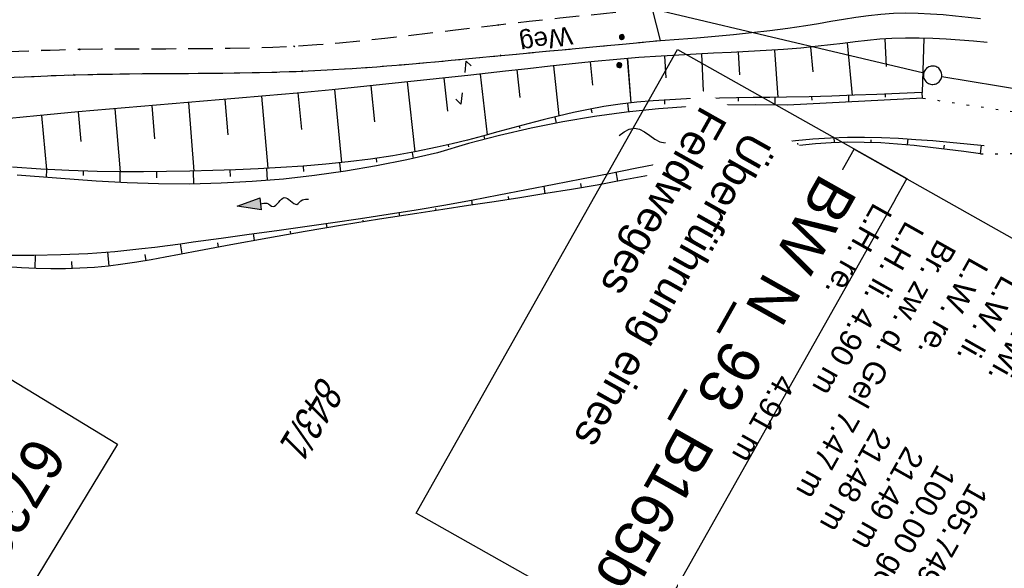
# Model space of a CAD drawing. Extents: x 509054 to 510069, y 459212 to 460305.
# Tile 63 of 66: x 509806 to 509887, y 460037 to 460082. Entities that reach past the tile are written whole.
import ezdxf

# ---------------------------------------------------------------- set-up
doc = ezdxf.new("R2010")
doc.units = 0
doc.header["$LTSCALE"] = 10
doc.header["$MEASUREMENT"] = 0
for name, pattern in [('AUSGEZOGEN', [0]), ('LT00', [0]), ('LT11', [0.3, 0.2, -0.1]), ('PUNKTX2_STR', [0.6, 0.1, -0.5])]:
    doc.linetypes.add(name, pattern=pattern)
doc.layers.get('0').update_dxf_attribs({"linetype": 'LT00'})
for name, color, linetype in [('--EK_BW_TEXT_A', 20, 'LT00'), ('--EK_FBR', 1, 'LT00'), ('--FLIEßRICHTPFEIL', 180, 'Continuous'), ('--WASSER_GRENZE', 180, 'PUNKTX2_STR'), ('--WASSER_NUTZUNG', 180, 'Continuous'), ('BW_TEXT_A', 20, 'AUSGEZOGEN'), ('BW_TEXT_B', 20, 'AUSGEZOGEN'), ('DFK_FLUR_NR', 250, 'LT00'), ('DFK_GZPKT', 250, 'LT00'), ('DFK_KATASTER', 250, 'LT00'), ('DFK_NUTZUNG', 250, 'LT00'), ('FELDWEG_TEXT', 250, 'Continuous'), ('V109_AFBR_BAB', 250, 'LT00'), ('V109_BOESCH', 250, 'LT00'), ('V109_BOSCHUNG', 250, 'LT00'), ('V109_FELDWEG', 250, 'LT11'), ('V109_GRABEN', 250, 'LT00'), ('V110_AFBR_BAB', 250, 'LT00'), ('V110_BOESCH', 250, 'LT00'), ('V110_BOSCHUNG', 250, 'LT00'), ('V110_FELDWEG', 250, 'LT11'), ('V110_GRABEN', 250, 'LT00')]:
    doc.layers.add(name, color=color, linetype=linetype)
doc.styles.add('Beschrift', font='ARIAL.TTF')
doc.styles.get("Standard").update_dxf_attribs({"font": 'ARIAL.TTF'})

# ---------------------------------------------------------------- blocks, each defined once
blk = doc.blocks.new('SYMB7050')
at = {"color": 0, "linetype": 'ByBlock'}
blk.add_lwpolyline([(0, 0), (0, 0.093), (0.046, 0.058)], dxfattribs=at)
blk = doc.blocks.new('SYMB7010')
at = {"color": 0, "linetype": 'ByBlock'}
for points in [[(-0.031408, 0.499213), (-0.093728, 0.49134), (-0.15457, 0.475719), (-0.212975, 0.452595), (-0.268021, 0.422333), (-0.31884, 0.385411), (-0.36463, 0.342411), (-0.40467, 0.29401), (-0.438329, 0.240973), (-0.465074, 0.184136), (-0.484486, 0.124395), (-0.496256, 0.062692), (-0.5002, 0)], [(-0.5002, 0), (-0.496256, -0.062692), (-0.484486, -0.124395), (-0.465075, -0.184136), (-0.438329, -0.240973), (-0.404671, -0.29401), (-0.36463, -0.342411), (-0.31884, -0.385411), (-0.268021, -0.422333), (-0.212975, -0.452595), (-0.154571, -0.475719), (-0.093728, -0.49134), (-0.031408, -0.499213), (0.031408, -0.499213)], [(0.5002, 0), (0.496256, 0.062692), (0.484485, 0.124395), (0.465074, 0.184136), (0.438329, 0.240973), (0.40467, 0.29401), (0.36463, 0.342411), (0.31884, 0.385411), (0.268021, 0.422333), (0.212975, 0.452595), (0.15457, 0.475719), (0.093728, 0.49134), (0.031408, 0.499213), (-0.031408, 0.499213)], [(0.031408, -0.499213), (0.093728, -0.491341), (0.15457, -0.475719), (0.212975, -0.452595), (0.268021, -0.422333), (0.31884, -0.385411), (0.36463, -0.342411), (0.404671, -0.294011), (0.438329, -0.240974), (0.465075, -0.184136), (0.484486, -0.124395), (0.496256, -0.062692), (0.500201, 0)]]:
    blk.add_lwpolyline(points, dxfattribs=at)
blk = doc.blocks.new('SYMB7112')
at = {"color": 0, "linetype": 'ByBlock'}
for p, q in [((-0.13, 0.012919), (-0.13, -0.012919)), ((-0.125, -0.017105), (-0.125, 0.017105)), ((-0.12, 0.019164), (-0.12, -0.019164)), ((-0.115, -0.019796), (-0.115, 0.019796)), ((-0.11, 0.019164), (-0.11, -0.019164)), ((-0.105, -0.017105), (-0.105, 0.017105)), ((-0.1, 0.012919), (-0.1, -0.012919)), ((-0.095, -0.000126), (-0.095, 0.000146)), ((0.1, 0.012919), (0.1, -0.012919)), ((0.105, -0.017105), (0.105, 0.017105)), ((0.11, 0.019164), (0.11, -0.019164)), ((0.115, -0.019796), (0.115, 0.019796)), ((0.12, 0.019164), (0.12, -0.019164)), ((0.125, -0.017105), (0.125, 0.017105)), ((0.13, 0.012919), (0.13, -0.012919)), ((0.135, -0.000126), (0.135, 0.000146))]:
    blk.add_line(p, q, dxfattribs=at)
for points in [[(-0.095, 0), (-0.096981, 0.008678), (-0.10253, 0.015637), (-0.11055, 0.019499), (-0.11945, 0.019499), (-0.12747, 0.015637), (-0.133019, 0.008678), (-0.135, 0)], [(-0.135, 0), (-0.133019, -0.008678), (-0.12747, -0.015637), (-0.11945, -0.019499), (-0.11055, -0.019499), (-0.10253, -0.015637), (-0.096981, -0.008678), (-0.095, 0)], [(0.135, 0), (0.133019, 0.008678), (0.12747, 0.015637), (0.11945, 0.019499), (0.11055, 0.019499), (0.10253, 0.015637), (0.096981, 0.008678), (0.095, 0)], [(0.095, 0), (0.096981, -0.008678), (0.10253, -0.015637), (0.11055, -0.019499), (0.11945, -0.019499), (0.12747, -0.015637), (0.133019, -0.008678), (0.135, 0)]]:
    blk.add_lwpolyline(points, dxfattribs=at)
blk = doc.blocks.new('SYMB7251')
at = {"color": 0, "linetype": 'ByBlock'}
for points in [[(-0.25, 0), (-0.208333, 0.028889), (-0.166667, 0.051111), (-0.125, 0.06), (-0.083333, 0.051111), (-0.041667, 0.028889), (0, 0)], [(0, 0), (0.041667, -0.028889), (0.083333, -0.051111), (0.125, -0.06), (0.166667, -0.051111), (0.208333, -0.028889), (0.25, 0)]]:
    blk.add_lwpolyline(points, dxfattribs=at)
blk = doc.blocks.new('FLIEßRICHTPFEIL')
at = {"layer": '--FLIEßRICHTPFEIL'}
blk.add_hatch(color=256, dxfattribs=at).paths.add_polyline_path([(-1.95, 0.4875), (-1.95, -0.4875), (0, 0)])
for p, q in [((-1.95, 0.4875), (-1.95, -0.4875)), ((-1.95, 0.4875), (0, 0)), ((0, 0), (-1.95, -0.4875))]:
    blk.add_line(p, q, dxfattribs=at)
at = {"layer": '--FLIEßRICHTPFEIL', "start_tangent": (-1, 0), "end_tangent": (-1, 0)}
blk.add_spline([(-1.95, 0), (-2.4375, 0), (-2.925, 0.325), (-3.4125, 0), (-3.9, -0.325), (-4.3875, 0), (-4.875, 0.325), (-5.3625, 0), (-5.85, 0)], degree=3, dxfattribs=at)
blk = doc.blocks.new('SYMB0011')
at = {"color": 0, "linetype": 'ByBlock'}
for p, q in [((0.5, 0), (-0.5, 0)), ((0, 0.5), (0, -0.5))]:
    blk.add_line(p, q, dxfattribs=at)

msp = doc.modelspace()

# ---------------------------------------------------------------- linework, layer by layer
at = {"layer": '--EK_FBR'}
for points in [[(509858.701, 460080.182), (509858.031, 460082.749), (509867.624, 460083.829), (509867.847, 460083.872), (509868.067, 460083.955), (509868.253, 460084.078), (509868.376, 460084.244), (509868.417, 460084.42), (509868.422, 460084.611)], [(509858.701, 460080.182), (509860.186, 460080.295), (509861.67, 460080.412), (509863.154, 460080.536), (509864.637, 460080.673), (509866.118, 460080.824), (509867.599, 460080.995), (509869.077, 460081.19), (509870.554, 460081.411), (509871.572, 460081.58), (509872.589, 460081.755), (509873.606, 460081.927), (509874.623, 460082.086), (509875.641, 460082.225), (509876.66, 460082.334), (509877.68, 460082.404), (509878.691, 460082.429), (509879.704, 460082.414), (509880.718, 460082.365), (509881.733, 460082.29), (509882.749, 460082.195), (509883.766, 460082.086), (509884.783, 460081.971)]]:
    msp.add_lwpolyline(points, dxfattribs=at)
at = {"layer": '--WASSER_GRENZE', "ltscale": 0.2}
for p, q in [((509880.09, 460075.484), (509901.44, 460072.27)), ((509884.792, 460070.943), (509890.86, 460070.999))]:
    msp.add_line(p, q, dxfattribs=at)
at = {"layer": 'DFK_KATASTER'}
for p, q in [((509880.151, 460077.522), (509854.41, 460083.626)), ((509924.577, 460070.176), (509881.62, 460077.228))]:
    msp.add_line(p, q, dxfattribs=at)
at = {"layer": 'V109_AFBR_BAB'}
for points in [[(509858.701, 460080.182), (509858.03, 460082.749), (509867.624, 460083.829), (509867.847, 460083.872), (509868.067, 460083.955), (509868.253, 460084.078), (509868.376, 460084.245), (509868.417, 460084.42), (509868.422, 460084.611)], [(509858.701, 460080.182), (509860.186, 460080.295), (509861.67, 460080.412), (509863.154, 460080.536), (509864.637, 460080.673), (509866.118, 460080.824), (509867.599, 460080.995), (509869.077, 460081.19), (509870.554, 460081.411), (509871.572, 460081.58), (509872.589, 460081.755), (509873.606, 460081.927), (509874.623, 460082.086), (509875.641, 460082.225), (509876.659, 460082.334), (509877.68, 460082.404), (509878.691, 460082.429), (509879.704, 460082.414), (509880.718, 460082.365), (509881.733, 460082.29), (509882.749, 460082.195), (509883.766, 460082.086), (509884.783, 460081.971)]]:
    msp.add_lwpolyline(points, dxfattribs=at)
at = {"layer": 'V109_BOESCH'}
msp.add_lwpolyline([(509885.326, 460080.019), (509884.216, 460080.116), (509883.105, 460080.206), (509881.996, 460080.284), (509880.887, 460080.343), (509879.778, 460080.377), (509878.671, 460080.38), (509877.565, 460080.346), (509876.563, 460080.279), (509875.562, 460080.186), (509874.561, 460080.073), (509873.561, 460079.95), (509872.56, 460079.825), (509871.558, 460079.708), (509870.139, 460079.565), (509868.718, 460079.449), (509867.296, 460079.353), (509865.873, 460079.272), (509864.449, 460079.201), (509863.025, 460079.136), (509861.601, 460079.069), (509860.178, 460078.997), (509858.755, 460078.914), (509856.939, 460078.786), (509855.124, 460078.635), (509853.311, 460078.465), (509851.499, 460078.281), (509849.687, 460078.086), (509847.876, 460077.885), (509846.066, 460077.681), (509843.236, 460077.364), (509840.406, 460077.053), (509837.576, 460076.749), (509834.745, 460076.454), (509831.913, 460076.17), (509829.08, 460075.899), (509826.531, 460075.668), (509823.981, 460075.445), (509821.431, 460075.228), (509818.88, 460075.013), (509816.329, 460074.799), (509813.778, 460074.581), (509811.228, 460074.357), (509807.85, 460074.047), (509804.474, 460073.722)], dxfattribs=at)
at = {"layer": 'V109_BOSCHUNG'}
for p, q in [((509873.905, 460079.993), (509874.309, 460075.708)), ((509876.982, 460080.311), (509877.096, 460078.069)), ((509880.153, 460080.369), (509880.015, 460075.953)), ((509862.037, 460079.09), (509862.211, 460075.465)), ((509865.025, 460079.229), (509865.123, 460077.372)), ((509867.984, 460079.397), (509868.256, 460075.547)), ((509870.918, 460079.64), (509871.116, 460077.625)), ((509852.969, 460078.431), (509853.158, 460076.548)), ((509855.99, 460078.709), (509856.285, 460075.093)), ((509859.016, 460078.93), (509859.127, 460077.136)), ((509843.996, 460077.449), (509844.565, 460072.495)), ((509846.977, 460077.784), (509847.235, 460075.536)), ((509849.969, 460078.117), (509850.417, 460074.04)), ((509838.052, 460076.8), (509838.661, 460071.102)), ((509841.025, 460077.12), (509841.323, 460074.429)), ((509829.13, 460075.904), (509829.414, 460072.933)), ((509832.105, 460076.189), (509832.697, 460070.234)), ((509835.079, 460076.488), (509835.382, 460073.548)), ((509877.006, 460075.818), (509877.017, 460075.57)), ((509880.003, 460075.952), (509880.024, 460075.48)), ((509820.207, 460075.125), (509820.659, 460069.539)), ((509823.186, 460075.377), (509823.429, 460072.505)), ((509826.164, 460075.635), (509826.682, 460069.767)), ((509856.005, 460075.06), (509856.09, 460074.354)), ((509859.01, 460075.327), (509859.032, 460074.99)), ((509862.016, 460075.46), (509862.035, 460074.848)), ((509865.021, 460075.513), (509865.024, 460075.227)), ((509868.02, 460075.544), (509868.027, 460074.93)), ((509871.016, 460075.601), (509871.023, 460075.304)), ((509874.01, 460075.696), (509874.03, 460075.165)), ((509811.219, 460074.356), (509811.433, 460071.947)), ((509814.219, 460074.619), (509814.655, 460069.478)), ((509817.218, 460074.874), (509817.436, 460072.179)), ((509853.028, 460074.604), (509853.085, 460074.279)), ((509808.222, 460074.081), (509808.632, 460069.669)), ((509850.083, 460073.959), (509850.2, 460073.452)), ((509847.173, 460073.203), (509847.22, 460073.024)), ((509844.278, 460072.418), (509844.351, 460072.136)), ((509869.918, 460071.594), (509869.891, 460071.821)), ((509872.886, 460071.854), (509872.865, 460072.266)), ((509875.863, 460071.861), (509875.868, 460072.077)), ((509878.837, 460071.666), (509878.88, 460072.164)), ((509838.45, 460071.063), (509838.541, 460070.575)), ((509841.376, 460071.68), (509841.417, 460071.503)), ((509866.97, 460071.129), (509866.875, 460071.665)), ((509881.807, 460071.338), (509881.843, 460071.636)), ((509884.777, 460070.945), (509884.873, 460071.651)), ((509832.535, 460070.217), (509832.617, 460069.468)), ((509835.501, 460070.581), (509835.545, 460070.276)), ((509861.109, 460069.896), (509860.955, 460070.618)), ((509864.037, 460070.538), (509863.972, 460070.854)), ((509808.64, 460069.668), (509808.604, 460069.02)), ((509811.629, 460069.539), (509811.616, 460069.172)), ((509814.619, 460069.479), (509814.606, 460068.602)), ((509817.61, 460069.483), (509817.612, 460068.986)), ((509820.599, 460069.538), (509820.624, 460068.48)), ((509823.586, 460069.63), (509823.609, 460069.101)), ((509826.573, 460069.761), (509826.635, 460068.769)), ((509829.558, 460069.95), (509829.594, 460069.508)), ((509855.218, 460068.707), (509855.078, 460069.464)), ((509858.169, 460069.276), (509858.092, 460069.661)), ((509849.298, 460067.691), (509849.198, 460068.299)), ((509852.26, 460068.182), (509852.2, 460068.531)), ((509843.367, 460066.771), (509843.302, 460067.179)), ((509846.332, 460067.224), (509846.292, 460067.477)), ((509837.436, 460065.863), (509837.389, 460066.161)), ((509840.401, 460066.32), (509840.374, 460066.487)), ((509834.473, 460065.393), (509834.449, 460065.546)), ((509828.557, 460064.407), (509828.519, 460064.626)), ((509831.513, 460064.908), (509831.455, 460065.264)), ((509825.604, 460063.886), (509825.506, 460064.436)), ((509813.756, 460061.798), (509813.633, 460062.944)), ((509819.709, 460062.783), (509819.553, 460063.618)), ((509822.656, 460063.346), (509822.592, 460063.688)), ((509807.699, 460061.605), (509807.729, 460062.676)), ((509810.733, 460061.588), (509810.712, 460062.174)), ((509816.75, 460062.233), (509816.667, 460062.733))]:
    msp.add_line(p, q, dxfattribs=at)
at = {"layer": 'V109_FELDWEG', "flags": 128}
for points in [[(509858.03, 460082.749), (509855.519, 460082.503), (509853.007, 460082.253), (509850.495, 460081.996), (509847.984, 460081.727), (509845.474, 460081.443), (509843.625, 460081.224), (509841.777, 460080.999), (509839.928, 460080.774), (509838.08, 460080.554), (509836.231, 460080.344), (509834.382, 460080.149), (509832.532, 460079.973), (509830.682, 460079.822), (509828.831, 460079.701), (509827.09, 460079.617), (509825.348, 460079.559), (509823.605, 460079.522), (509821.86, 460079.501), (509820.114, 460079.491), (509818.366, 460079.488), (509816.617, 460079.486), (509814.866, 460079.48), (509813.112, 460079.466), (509811.357, 460079.44), (509809.703, 460079.399), (509808.049, 460079.348), (509806.393, 460079.291), (509804.738, 460079.233), (509803.083, 460079.179), (509801.429, 460079.134), (509799.777, 460079.103), (509798.128, 460079.091), (509796.482, 460079.102), (509794.839, 460079.143), (509793.202, 460079.217), (509791.569, 460079.33), (509789.942, 460079.487), (509788.322, 460079.692), (509786.709, 460079.951), (509785.439, 460080.196), (509784.173, 460080.471), (509782.91, 460080.769), (509781.648, 460081.085), (509780.387, 460081.411), (509779.127, 460081.741), (509777.864, 460082.069), (509776.6, 460082.388), (509775.333, 460082.691), (509774.061, 460082.973), (509772.784, 460083.226), (509771.5, 460083.444), (509770.209, 460083.621), (509768.91, 460083.75), (509767.602, 460083.824), (509766.283, 460083.837), (509765.162, 460083.796), (509764.039, 460083.706), (509762.92, 460083.564), (509761.811, 460083.368), (509760.718, 460083.118), (509759.646, 460082.811), (509758.602, 460082.446), (509757.591, 460082.021), (509756.62, 460081.534), (509755.695, 460080.983), (509754.761, 460080.325), (509753.882, 460079.598), (509753.052, 460078.809), (509752.267, 460077.965), (509751.523, 460077.071), (509750.814, 460076.135), (509750.136, 460075.162), (509749.484, 460074.159), (509748.854, 460073.131), (509748.24, 460072.086), (509747.64, 460071.029), (509747.047, 460069.967), (509746.457, 460068.906), (509745.865, 460067.853), (509744.995, 460066.343), (509744.113, 460064.858), (509743.221, 460063.393), (509742.322, 460061.946), (509741.416, 460060.512), (509740.506, 460059.087), (509739.593, 460057.667), (509738.679, 460056.248), (509737.766, 460054.826), (509736.306, 460052.534), (509734.852, 460050.228), (509733.403, 460047.91), (509732.082, 460045.785)], [(509733.937, 460044.659), (509735.311, 460046.781), (509736.733, 460048.971), (509738.152, 460051.157), (509739.564, 460053.337), (509740.607, 460054.956), (509741.644, 460056.576), (509742.673, 460058.203), (509743.692, 460059.84), (509744.702, 460061.492), (509745.7, 460063.164), (509746.687, 460064.859), (509747.66, 460066.582), (509748.232, 460067.621), (509748.805, 460068.665), (509749.383, 460069.708), (509749.97, 460070.743), (509750.573, 460071.765), (509751.196, 460072.766), (509751.843, 460073.741), (509752.521, 460074.683), (509753.234, 460075.585), (509753.987, 460076.443), (509754.786, 460077.248), (509755.634, 460077.995), (509756.538, 460078.677), (509757.501, 460079.29), (509758.516, 460079.833), (509759.576, 460080.308), (509760.674, 460080.714), (509761.802, 460081.053), (509762.953, 460081.327), (509764.118, 460081.536), (509765.291, 460081.681), (509766.463, 460081.763), (509767.754, 460081.784), (509769.035, 460081.735), (509770.309, 460081.626), (509771.576, 460081.462), (509772.837, 460081.251), (509774.092, 460080.999), (509775.343, 460080.716), (509776.591, 460080.406), (509777.836, 460080.078), (509779.079, 460079.738), (509780.322, 460079.394), (509781.565, 460079.053), (509782.808, 460078.722), (509784.054, 460078.408), (509785.302, 460078.118), (509786.554, 460077.86), (509788.148, 460077.585), (509789.749, 460077.368), (509791.356, 460077.202), (509792.968, 460077.082), (509794.585, 460077.004), (509796.207, 460076.963), (509797.832, 460076.953), (509799.46, 460076.969), (509801.09, 460077.005), (509802.722, 460077.058), (509804.355, 460077.121), (509805.988, 460077.191), (509807.622, 460077.26), (509809.254, 460077.325), (509810.885, 460077.38), (509812.755, 460077.427), (509814.622, 460077.458), (509816.488, 460077.478), (509818.351, 460077.492), (509820.212, 460077.504), (509822.073, 460077.518), (509823.932, 460077.538), (509825.79, 460077.569), (509827.648, 460077.616), (509829.505, 460077.682), (509831.527, 460077.779), (509833.548, 460077.902), (509835.569, 460078.045), (509837.59, 460078.206), (509839.61, 460078.38), (509841.63, 460078.565), (509843.65, 460078.755), (509845.669, 460078.949), (509850.015, 460079.363), (509854.359, 460079.773), (509858.701, 460080.182)]]:
    msp.add_lwpolyline(points, dxfattribs=at)
at = {"layer": 'V109_GRABEN'}
for points in [[(509880.024, 460075.953), (509878.183, 460075.87), (509876.342, 460075.789), (509874.5, 460075.715), (509872.656, 460075.649), (509870.81, 460075.596), (509868.96, 460075.557), (509867.601, 460075.539), (509866.24, 460075.526), (509864.879, 460075.512), (509863.518, 460075.493), (509862.159, 460075.463), (509860.802, 460075.419), (509859.448, 460075.354), (509858.098, 460075.264), (509856.752, 460075.143), (509855.412, 460074.987), (509854.078, 460074.791), (509852.831, 460074.567), (509851.589, 460074.309), (509850.351, 460074.024), (509849.116, 460073.717), (509847.884, 460073.394), (509846.652, 460073.062), (509845.421, 460072.726), (509844.189, 460072.394), (509842.954, 460072.07), (509841.717, 460071.761), (509840.476, 460071.474), (509838.677, 460071.105), (509836.868, 460070.788), (509835.052, 460070.518), (509833.228, 460070.292), (509831.399, 460070.104), (509829.566, 460069.951), (509827.729, 460069.826), (509825.889, 460069.726), (509824.049, 460069.647), (509822.21, 460069.583), (509820.316, 460069.531), (509818.424, 460069.493), (509816.533, 460069.475), (509814.644, 460069.478), (509812.755, 460069.508), (509810.461, 460069.581), (509808.168, 460069.694), (509805.877, 460069.844)], [(509880.09, 460075.483), (509869.057, 460074.903), (509866.427, 460074.95), (509863.796, 460074.916), (509861.167, 460074.802), (509858.543, 460074.609), (509855.926, 460074.335), (509853.319, 460073.982), (509850.724, 460073.549), (509848.143, 460073.038), (509845.579, 460072.449), (509843.034, 460071.781), (509840.51, 460071.036), (509838.026, 460070.462), (509835.527, 460069.959), (509833.014, 460069.528), (509830.489, 460069.171), (509827.956, 460068.887), (509825.415, 460068.676), (509822.869, 460068.539), (509820.32, 460068.475), (509817.77, 460068.486), (509815.222, 460068.57), (509812.677, 460068.728), (509809.457, 460068.958), (509806.236, 460069.191)], [(509805.387, 460062.68), (509807.598, 460062.674), (509809.807, 460062.724), (509812.015, 460062.829), (509814.218, 460062.992), (509816.415, 460063.213), (509817.464, 460063.34), (509818.512, 460063.476), (509819.559, 460063.619), (509820.606, 460063.765), (509822.878, 460064.078), (509825.152, 460064.388), (509827.425, 460064.699), (509829.697, 460065.015), (509831.968, 460065.338), (509834.237, 460065.672), (509836.503, 460066.02), (509838.765, 460066.385), (509841.021, 460066.771), (509843.274, 460067.174), (509845.524, 460067.592), (509847.772, 460068.022), (509850.019, 460068.461), (509852.266, 460068.905), (509854.515, 460069.352), (509856.765, 460069.799), (509859.017, 460070.242), (509861.274, 460070.68), (509862.676, 460070.945), (509864.08, 460071.202), (509865.486, 460071.445), (509866.893, 460071.668), (509868.303, 460071.865), (509869.714, 460072.032), (509871.126, 460072.163), (509872.541, 460072.253), (509873.931, 460072.297), (509875.323, 460072.301), (509876.715, 460072.27), (509878.11, 460072.209), (509879.505, 460072.123), (509880.9, 460072.017), (509882.296, 460071.897), (509883.693, 460071.766), (509885.09, 460071.63)], [(509884.792, 460070.943), (509883.434, 460071.127), (509882.076, 460071.305), (509880.719, 460071.47), (509879.362, 460071.616), (509878.007, 460071.737), (509876.654, 460071.826), (509875.302, 460071.878), (509873.953, 460071.885), (509872.606, 460071.841), (509871.321, 460071.748), (509870.038, 460071.61), (509868.756, 460071.432), (509867.477, 460071.221), (509866.199, 460070.983), (509864.921, 460070.725), (509863.644, 460070.453), (509862.368, 460070.173), (509861.091, 460069.892), (509859.815, 460069.616), (509857.721, 460069.186), (509855.626, 460068.783), (509853.529, 460068.402), (509851.432, 460068.042), (509849.333, 460067.697), (509847.234, 460067.364), (509845.134, 460067.04), (509843.035, 460066.72), (509840.935, 460066.402), (509838.836, 460066.081), (509835.797, 460065.605), (509832.76, 460065.115), (509829.723, 460064.607), (509826.688, 460064.08), (509823.653, 460063.531), (509820.619, 460062.959), (509819.468, 460062.736), (509818.318, 460062.516), (509817.166, 460062.306), (509816.013, 460062.11), (509814.858, 460061.937), (509813.701, 460061.792), (509812.542, 460061.682), (509811.36, 460061.61), (509810.175, 460061.575), (509808.989, 460061.574), (509807.8, 460061.601), (509806.611, 460061.652), (509805.421, 460061.721)]]:
    msp.add_lwpolyline(points, dxfattribs=at)
at = {"layer": 'V110_AFBR_BAB'}
for points in [[(509858.701, 460080.182), (509858.031, 460082.749), (509867.624, 460083.829), (509867.847, 460083.872), (509868.067, 460083.955), (509868.253, 460084.078), (509868.376, 460084.244), (509868.417, 460084.42), (509868.422, 460084.611)], [(509858.701, 460080.182), (509860.186, 460080.295), (509861.67, 460080.412), (509863.154, 460080.536), (509864.637, 460080.673), (509866.118, 460080.824), (509867.599, 460080.995), (509869.077, 460081.19), (509870.554, 460081.411), (509871.572, 460081.58), (509872.589, 460081.755), (509873.606, 460081.927), (509874.623, 460082.086), (509875.641, 460082.225), (509876.66, 460082.334), (509877.68, 460082.404), (509878.691, 460082.429), (509879.704, 460082.414), (509880.718, 460082.365), (509881.733, 460082.29), (509882.749, 460082.195), (509883.766, 460082.086), (509884.783, 460081.971)]]:
    msp.add_lwpolyline(points, dxfattribs=at)
at = {"layer": 'V110_BOESCH'}
msp.add_lwpolyline([(509885.326, 460080.019), (509884.216, 460080.116), (509883.106, 460080.206), (509881.996, 460080.284), (509880.887, 460080.343), (509879.778, 460080.377), (509878.671, 460080.38), (509877.565, 460080.346), (509876.563, 460080.279), (509875.562, 460080.186), (509874.561, 460080.073), (509873.561, 460079.95), (509872.56, 460079.825), (509871.558, 460079.708), (509870.139, 460079.565), (509868.718, 460079.449), (509867.296, 460079.353), (509865.873, 460079.272), (509864.449, 460079.201), (509863.025, 460079.136), (509861.601, 460079.069), (509860.178, 460078.997), (509858.755, 460078.914), (509856.939, 460078.786), (509855.124, 460078.635), (509853.311, 460078.465), (509851.499, 460078.281), (509849.687, 460078.086), (509847.876, 460077.885), (509846.066, 460077.681), (509843.236, 460077.364), (509840.406, 460077.053), (509837.576, 460076.749), (509834.745, 460076.454), (509831.913, 460076.17), (509829.08, 460075.899), (509826.531, 460075.668), (509823.981, 460075.445), (509821.431, 460075.228), (509818.88, 460075.013), (509816.329, 460074.799), (509813.778, 460074.581), (509811.228, 460074.357), (509807.851, 460074.047), (509804.474, 460073.722)], dxfattribs=at)
at = {"layer": 'V110_BOSCHUNG'}
for p, q in [((509873.905, 460079.993), (509874.309, 460075.708)), ((509876.982, 460080.311), (509877.097, 460078.069)), ((509880.153, 460080.369), (509880.015, 460075.953)), ((509862.037, 460079.09), (509862.211, 460075.465)), ((509865.025, 460079.229), (509865.123, 460077.372)), ((509867.984, 460079.397), (509868.256, 460075.547)), ((509870.918, 460079.64), (509871.116, 460077.625)), ((509852.969, 460078.431), (509853.159, 460076.548)), ((509855.991, 460078.709), (509856.285, 460075.093)), ((509859.016, 460078.93), (509859.127, 460077.136)), ((509843.996, 460077.449), (509844.565, 460072.495)), ((509846.978, 460077.784), (509847.236, 460075.536)), ((509849.969, 460078.117), (509850.417, 460074.04)), ((509838.052, 460076.8), (509838.662, 460071.102)), ((509841.025, 460077.12), (509841.323, 460074.429)), ((509829.13, 460075.904), (509829.414, 460072.933)), ((509832.105, 460076.189), (509832.697, 460070.234)), ((509835.079, 460076.488), (509835.382, 460073.548)), ((509877.006, 460075.818), (509877.017, 460075.57)), ((509880.003, 460075.952), (509880.024, 460075.48)), ((509820.208, 460075.125), (509820.659, 460069.539)), ((509823.186, 460075.377), (509823.429, 460072.505)), ((509826.164, 460075.635), (509826.682, 460069.767)), ((509856.005, 460075.06), (509856.09, 460074.354)), ((509859.01, 460075.327), (509859.032, 460074.99)), ((509862.016, 460075.459), (509862.035, 460074.848)), ((509865.021, 460075.513), (509865.024, 460075.227)), ((509868.02, 460075.544), (509868.027, 460074.93)), ((509871.016, 460075.601), (509871.023, 460075.304)), ((509874.01, 460075.696), (509874.03, 460075.165)), ((509811.219, 460074.356), (509811.434, 460071.947)), ((509814.219, 460074.619), (509814.655, 460069.478)), ((509817.218, 460074.874), (509817.436, 460072.179)), ((509853.029, 460074.604), (509853.086, 460074.279)), ((509808.222, 460074.081), (509808.632, 460069.669)), ((509850.083, 460073.959), (509850.2, 460073.452)), ((509847.174, 460073.203), (509847.22, 460073.024)), ((509844.278, 460072.418), (509844.351, 460072.136)), ((509869.918, 460071.594), (509869.891, 460071.821)), ((509872.886, 460071.854), (509872.865, 460072.266)), ((509875.863, 460071.861), (509875.868, 460072.077)), ((509878.837, 460071.666), (509878.881, 460072.164)), ((509838.45, 460071.063), (509838.541, 460070.575)), ((509841.376, 460071.68), (509841.417, 460071.503)), ((509866.97, 460071.129), (509866.875, 460071.665)), ((509881.807, 460071.338), (509881.843, 460071.636)), ((509884.777, 460070.945), (509884.873, 460071.651)), ((509832.535, 460070.217), (509832.618, 460069.468)), ((509835.501, 460070.581), (509835.545, 460070.276)), ((509861.109, 460069.896), (509860.955, 460070.618)), ((509864.037, 460070.538), (509863.972, 460070.854)), ((509808.64, 460069.668), (509808.604, 460069.02)), ((509811.629, 460069.539), (509811.616, 460069.172)), ((509814.62, 460069.479), (509814.606, 460068.602)), ((509817.61, 460069.483), (509817.612, 460068.986)), ((509820.599, 460069.538), (509820.624, 460068.48)), ((509823.586, 460069.63), (509823.609, 460069.101)), ((509826.573, 460069.761), (509826.636, 460068.769)), ((509829.558, 460069.95), (509829.594, 460069.508)), ((509855.218, 460068.707), (509855.078, 460069.464)), ((509858.169, 460069.276), (509858.092, 460069.661)), ((509849.298, 460067.691), (509849.198, 460068.299)), ((509852.26, 460068.182), (509852.2, 460068.531)), ((509843.367, 460066.771), (509843.302, 460067.179)), ((509846.332, 460067.224), (509846.292, 460067.477)), ((509837.436, 460065.863), (509837.389, 460066.161)), ((509840.401, 460066.32), (509840.374, 460066.487)), ((509834.473, 460065.393), (509834.449, 460065.546)), ((509828.557, 460064.407), (509828.52, 460064.626)), ((509831.513, 460064.908), (509831.455, 460065.264)), ((509825.604, 460063.886), (509825.506, 460064.436)), ((509813.756, 460061.798), (509813.633, 460062.944)), ((509819.709, 460062.783), (509819.553, 460063.618)), ((509822.656, 460063.346), (509822.592, 460063.688)), ((509807.699, 460061.605), (509807.729, 460062.676)), ((509810.733, 460061.588), (509810.712, 460062.174)), ((509816.75, 460062.233), (509816.667, 460062.733))]:
    msp.add_line(p, q, dxfattribs=at)
at = {"layer": 'V110_FELDWEG', "flags": 128}
for points in [[(509858.031, 460082.749), (509855.519, 460082.503), (509853.007, 460082.253), (509850.495, 460081.996), (509847.984, 460081.727), (509845.474, 460081.443), (509843.625, 460081.224), (509841.777, 460080.999), (509839.928, 460080.774), (509838.08, 460080.554), (509836.231, 460080.344), (509834.382, 460080.149), (509832.532, 460079.973), (509830.682, 460079.822), (509828.831, 460079.701), (509827.09, 460079.617), (509825.348, 460079.559), (509823.605, 460079.522), (509821.86, 460079.501), (509820.114, 460079.491), (509818.366, 460079.488), (509816.617, 460079.486), (509814.866, 460079.48), (509813.112, 460079.466), (509811.357, 460079.439), (509809.703, 460079.399), (509808.049, 460079.348), (509806.393, 460079.291), (509804.738, 460079.233), (509803.083, 460079.179), (509801.429, 460079.134), (509799.777, 460079.103), (509798.128, 460079.091), (509796.482, 460079.102), (509794.84, 460079.143), (509793.202, 460079.217), (509791.569, 460079.33), (509789.942, 460079.487), (509788.322, 460079.692), (509786.709, 460079.951), (509785.439, 460080.196), (509784.173, 460080.471), (509782.91, 460080.769), (509781.648, 460081.085), (509780.387, 460081.411), (509779.127, 460081.741), (509777.864, 460082.069), (509776.6, 460082.388), (509775.333, 460082.691), (509774.061, 460082.973), (509772.784, 460083.226), (509771.5, 460083.444), (509770.209, 460083.621), (509768.91, 460083.75), (509767.602, 460083.824), (509766.283, 460083.837), (509765.162, 460083.796), (509764.039, 460083.706), (509762.92, 460083.564), (509761.811, 460083.368), (509760.718, 460083.118), (509759.646, 460082.811), (509758.602, 460082.446), (509757.591, 460082.021), (509756.62, 460081.534), (509755.695, 460080.983), (509754.762, 460080.325), (509753.882, 460079.598), (509753.052, 460078.809), (509752.267, 460077.965), (509751.523, 460077.071), (509750.814, 460076.135), (509750.136, 460075.162), (509749.484, 460074.159), (509748.854, 460073.131), (509748.241, 460072.086), (509747.64, 460071.029), (509747.047, 460069.967), (509746.457, 460068.906), (509745.865, 460067.853), (509744.995, 460066.343), (509744.113, 460064.858), (509743.221, 460063.393), (509742.322, 460061.946), (509741.416, 460060.512), (509740.506, 460059.087), (509739.593, 460057.667), (509738.679, 460056.248), (509737.766, 460054.826), (509736.306, 460052.534), (509734.852, 460050.228), (509733.403, 460047.91), (509731.958, 460045.585), (509730.516, 460043.255), (509729.077, 460040.923), (509727.214, 460037.904), (509725.353, 460034.887), (509723.491, 460031.874), (509721.625, 460028.866), (509719.754, 460025.862), (509717.875, 460022.864), (509715.986, 460019.871), (509714.086, 460016.885), (509712.727, 460014.765), (509711.364, 460012.648), (509709.999, 460010.531), (509708.636, 460008.413), (509707.277, 460006.291), (509705.926, 460004.166), (509704.584, 460002.034), (509703.256, 459999.895), (509701.943, 459997.747), (509700.649, 459995.589), (509699.376, 459993.418), (509698.128, 459991.234), (509696.957, 459989.129), (509695.809, 459987.012), (509694.68, 459984.884), (509693.567, 459982.748), (509692.467, 459980.603), (509691.377, 459978.454), (509690.294, 459976.3), (509689.215, 459974.143), (509688.138, 459971.986), (509687.059, 459969.829), (509685.976, 459967.675), (509684.884, 459965.526), (509683.094, 459962.053), (509681.279, 459958.595), (509679.439, 459955.15), (509677.578, 459951.716), (509675.697, 459948.294), (509673.798, 459944.881), (509671.883, 459941.477), (509669.954, 459938.081), (509668.014, 459934.691), (509666.063, 459931.306), (509664.105, 459927.926), (509662.141, 459924.549), (509660.172, 459921.175), (509658.202, 459917.802), (509656.233, 459914.428), (509653.041, 459908.955), (509649.855, 459903.48), (509646.673, 459898.004), (509643.493, 459892.525), (509640.317, 459887.046), (509637.141, 459881.566), (509633.967, 459876.085), (509619.14, 459850.612), (509618.753, 459849.638), (509618.374, 459848.666), (509618.009, 459847.7), (509617.667, 459846.741), (509617.356, 459845.791), (509617.082, 459844.854), (509616.853, 459843.932), (509616.677, 459843.027), (509616.561, 459842.142), (509616.513, 459841.278), (509616.54, 459840.44), (509616.65, 459839.628), (509616.85, 459838.846), (509617.173, 459838.039), (509617.6, 459837.268), (509618.123, 459836.53), (509618.734, 459835.824), (509619.422, 459835.148), (509620.18, 459834.501), (509620.999, 459833.881), (509621.87, 459833.285), (509622.784, 459832.714), (509623.732, 459832.163), (509624.705, 459831.633), (509625.695, 459831.121), (509626.693, 459830.626), (509627.69, 459830.146), (509629.388, 459829.348), (509631.059, 459828.587), (509632.705, 459827.856), (509634.329, 459827.154), (509635.932, 459826.476), (509637.518, 459825.818), (509639.088, 459825.178), (509640.645, 459824.55), (509642.191, 459823.932), (509643.727, 459823.319), (509645.257, 459822.709), (509646.782, 459822.097), (509648.306, 459821.479), (509649.829, 459820.853), (509651.354, 459820.213), (509653.414, 459819.328), (509655.481, 459818.417), (509657.557, 459817.485), (509659.639, 459816.535), (509661.729, 459815.572), (509663.825, 459814.6), (509665.928, 459813.623), (509668.037, 459812.645), (509670.151, 459811.67), (509672.272, 459810.703), (509674.398, 459809.747), (509676.528, 459808.808), (509679.373, 459807.587), (509682.227, 459806.404), (509685.091, 459805.262), (509687.965, 459804.164), (509690.849, 459803.111), (509693.745, 459802.107), (509696.654, 459801.154), (509699.574, 459800.255), (509702.508, 459799.413), (509705.456, 459798.63), (509707.632, 459798.093), (509709.815, 459797.585), (509712.005, 459797.104), (509714.2, 459796.646), (509716.401, 459796.207), (509718.607, 459795.784), (509720.818, 459795.373), (509723.031, 459794.97), (509725.248, 459794.573), (509727.468, 459794.177), (509729.689, 459793.78), (509731.912, 459793.377), (509734.135, 459792.965), (509736.359, 459792.54), (509738.582, 459792.099), (509740.805, 459791.639), (509743.025, 459791.155), (509745.244, 459790.645), (509746.946, 459790.234), (509748.647, 459789.81), (509750.346, 459789.379), (509752.044, 459788.945), (509753.742, 459788.513), (509755.439, 459788.088), (509757.136, 459787.676), (509758.833, 459787.281), (509760.53, 459786.909), (509762.228, 459786.564), (509763.926, 459786.252), (509765.625, 459785.977), (509767.325, 459785.745), (509769.027, 459785.561), (509770.729, 459785.429), (509772.434, 459785.355), (509774.184, 459785.342), (509775.936, 459785.392), (509777.689, 459785.498), (509779.443, 459785.657), (509781.198, 459785.864), (509782.953, 459786.114), (509784.708, 459786.404), (509786.463, 459786.728), (509788.217, 459787.083), (509789.97, 459787.463), (509791.722, 459787.865), (509793.472, 459788.283), (509795.221, 459788.714), (509796.967, 459789.152), (509798.71, 459789.594), (509800.45, 459790.034), (509803.329, 459790.755), (509806.199, 459791.461), (509809.063, 459792.157), (509811.922, 459792.844), (509814.777, 459793.525), (509817.629, 459794.201), (509820.48, 459794.875)], [(509819.991, 459797.379), (509817.162, 459796.603), (509814.33, 459795.827), (509811.495, 459795.053), (509808.654, 459794.28), (509805.804, 459793.511), (509802.945, 459792.744), (509800.074, 459791.981), (509798.267, 459791.506), (509796.455, 459791.037), (509794.638, 459790.578), (509792.818, 459790.135), (509790.994, 459789.712), (509789.168, 459789.313), (509787.339, 459788.943), (509785.509, 459788.606), (509783.678, 459788.306), (509781.846, 459788.049), (509780.015, 459787.839), (509778.184, 459787.681), (509776.354, 459787.578), (509774.526, 459787.535), (509772.7, 459787.557), (509771.013, 459787.638), (509769.327, 459787.773), (509767.644, 459787.958), (509765.962, 459788.189), (509764.282, 459788.46), (509762.603, 459788.766), (509760.925, 459789.103), (509759.247, 459789.466), (509757.57, 459789.851), (509755.893, 459790.252), (509754.216, 459790.665), (509752.538, 459791.085), (509750.86, 459791.508), (509749.181, 459791.927), (509747.501, 459792.34), (509745.82, 459792.741), (509743.49, 459793.27), (509741.158, 459793.771), (509738.824, 459794.248), (509736.488, 459794.704), (509734.153, 459795.145), (509731.817, 459795.573), (509729.483, 459795.993), (509727.15, 459796.409), (509724.819, 459796.825), (509722.492, 459797.245), (509720.167, 459797.672), (509717.847, 459798.111), (509715.532, 459798.566), (509713.223, 459799.04), (509710.919, 459799.538), (509708.623, 459800.064), (509706.333, 459800.621), (509703.07, 459801.479), (509699.822, 459802.408), (509696.59, 459803.405), (509693.374, 459804.467), (509690.173, 459805.592), (509686.986, 459806.777), (509683.814, 459808.02), (509680.655, 459809.318), (509677.509, 459810.669), (509675.533, 459811.546), (509673.562, 459812.439), (509671.596, 459813.344), (509669.636, 459814.258), (509667.68, 459815.177), (509665.73, 459816.096), (509663.786, 459817.012), (509661.846, 459817.921), (509659.912, 459818.819), (509657.984, 459819.703), (509656.06, 459820.569), (509654.143, 459821.412), (509652.231, 459822.229), (509650.718, 459822.857), (509649.207, 459823.471), (509647.695, 459824.073), (509646.18, 459824.67), (509644.66, 459825.263), (509643.134, 459825.859), (509641.598, 459826.46), (509640.051, 459827.07), (509638.491, 459827.695), (509636.916, 459828.338), (509635.323, 459829.002), (509633.71, 459829.693), (509632.076, 459830.414), (509630.419, 459831.169), (509628.735, 459831.963), (509627.786, 459832.424), (509626.837, 459832.9), (509625.898, 459833.392), (509624.979, 459833.902), (509624.088, 459834.433), (509623.234, 459834.985), (509622.428, 459835.561), (509621.679, 459836.161), (509620.995, 459836.789), (509620.386, 459837.445), (509619.861, 459838.13), (509619.43, 459838.848), (509619.102, 459839.599), (509618.887, 459840.366), (509618.772, 459841.163), (509618.749, 459841.988), (509618.811, 459842.837), (509618.95, 459843.707), (509619.159, 459844.596), (509619.431, 459845.5), (509619.758, 459846.415), (509620.132, 459847.34), (509620.547, 459848.271), (509620.995, 459849.204), (509621.468, 459850.137), (509621.958, 459851.067), (509622.46, 459851.991), (509622.965, 459852.905), (509623.951, 459854.674), (509624.921, 459856.397), (509625.878, 459858.08), (509626.821, 459859.727), (509627.753, 459861.34), (509628.674, 459862.924), (509629.587, 459864.484), (509630.491, 459866.022), (509631.389, 459867.544), (509632.282, 459869.052), (509633.171, 459870.552), (509634.057, 459872.046), (509634.942, 459873.54), (509635.826, 459875.036), (509636.712, 459876.539), (509638.201, 459879.082), (509639.697, 459881.653), (509641.199, 459884.249), (509642.707, 459886.866), (509644.22, 459889.503), (509645.738, 459892.157), (509647.261, 459894.824), (509648.788, 459897.501), (509650.319, 459900.187), (509651.853, 459902.878), (509653.391, 459905.57), (509654.932, 459908.263), (509656.476, 459910.952), (509658.022, 459913.634), (509659.874, 459916.834), (509661.728, 459920.023), (509663.581, 459923.203), (509665.432, 459926.375), (509667.278, 459929.542), (509669.119, 459932.706), (509670.952, 459935.869), (509672.775, 459939.031), (509674.588, 459942.197), (509676.387, 459945.366), (509678.171, 459948.542), (509679.94, 459951.726), (509681.69, 459954.92), (509683.419, 459958.126), (509685.128, 459961.347), (509686.812, 459964.583), (509687.914, 459966.734), (509689.008, 459968.891), (509690.097, 459971.053), (509691.184, 459973.216), (509692.272, 459975.381), (509693.363, 459977.543), (509694.461, 459979.703), (509695.569, 459981.857), (509696.69, 459984.005), (509697.826, 459986.144), (509698.982, 459988.272), (509700.158, 459990.388), (509701.39, 459992.542), (509702.644, 459994.684), (509703.918, 459996.813), (509705.21, 459998.933), (509706.517, 460001.044), (509707.835, 460003.148), (509709.162, 460005.246), (509710.494, 460007.341), (509711.83, 460009.434), (509713.166, 460011.527), (509714.5, 460013.62), (509715.828, 460015.717), (509717.361, 460018.156), (509718.885, 460020.6), (509720.402, 460023.048), (509721.916, 460025.498), (509723.429, 460027.949), (509724.943, 460030.401), (509726.461, 460032.851), (509727.985, 460035.298), (509729.518, 460037.742), (509731.063, 460040.182), (509732.472, 460042.386), (509733.89, 460044.586), (509735.311, 460046.781), (509736.733, 460048.971), (509738.152, 460051.157), (509739.564, 460053.337), (509740.608, 460054.956), (509741.644, 460056.576), (509742.673, 460058.203), (509743.692, 460059.84), (509744.702, 460061.492), (509745.7, 460063.164), (509746.687, 460064.859), (509747.66, 460066.582), (509748.232, 460067.621), (509748.805, 460068.665), (509749.383, 460069.708), (509749.97, 460070.743), (509750.573, 460071.765), (509751.196, 460072.766), (509751.844, 460073.741), (509752.521, 460074.683), (509753.234, 460075.585), (509753.987, 460076.443), (509754.786, 460077.248), (509755.634, 460077.995), (509756.538, 460078.677), (509757.501, 460079.29), (509758.516, 460079.833), (509759.576, 460080.308), (509760.674, 460080.714), (509761.803, 460081.053), (509762.953, 460081.327), (509764.118, 460081.536), (509765.291, 460081.681), (509766.463, 460081.763), (509767.754, 460081.784), (509769.035, 460081.735), (509770.309, 460081.626), (509771.576, 460081.462), (509772.837, 460081.251), (509774.092, 460080.999), (509775.343, 460080.716), (509776.591, 460080.406), (509777.836, 460080.078), (509779.079, 460079.738), (509780.322, 460079.394), (509781.565, 460079.053), (509782.808, 460078.722), (509784.054, 460078.408), (509785.302, 460078.118), (509786.554, 460077.86), (509788.148, 460077.585), (509789.749, 460077.368), (509791.356, 460077.202), (509792.968, 460077.082), (509794.585, 460077.004), (509796.207, 460076.963), (509797.832, 460076.953), (509799.46, 460076.968), (509801.09, 460077.005), (509802.722, 460077.058), (509804.355, 460077.121), (509805.988, 460077.19), (509807.622, 460077.26), (509809.254, 460077.325), (509810.885, 460077.38), (509812.755, 460077.427), (509814.622, 460077.458), (509816.488, 460077.478), (509818.351, 460077.492), (509820.213, 460077.504), (509822.073, 460077.518), (509823.932, 460077.538), (509825.79, 460077.569), (509827.648, 460077.616), (509829.505, 460077.682), (509831.527, 460077.779), (509833.548, 460077.902), (509835.569, 460078.045), (509837.59, 460078.206), (509839.61, 460078.38), (509841.631, 460078.565), (509843.65, 460078.755), (509845.669, 460078.949), (509850.015, 460079.363), (509854.359, 460079.773), (509858.701, 460080.182)]]:
    msp.add_lwpolyline(points, dxfattribs=at)
at = {"layer": 'V110_GRABEN'}
for points in [[(509880.024, 460075.953), (509878.183, 460075.87), (509876.342, 460075.789), (509874.5, 460075.715), (509872.656, 460075.649), (509870.81, 460075.596), (509868.96, 460075.557), (509867.601, 460075.539), (509866.24, 460075.526), (509864.879, 460075.512), (509863.518, 460075.493), (509862.159, 460075.463), (509860.802, 460075.419), (509859.448, 460075.354), (509858.098, 460075.264), (509856.752, 460075.143), (509855.412, 460074.987), (509854.078, 460074.791), (509852.831, 460074.567), (509851.589, 460074.309), (509850.351, 460074.024), (509849.116, 460073.717), (509847.884, 460073.394), (509846.652, 460073.062), (509845.421, 460072.726), (509844.189, 460072.394), (509842.955, 460072.07), (509841.717, 460071.761), (509840.476, 460071.474), (509838.677, 460071.105), (509836.868, 460070.788), (509835.052, 460070.518), (509833.228, 460070.292), (509831.399, 460070.104), (509829.566, 460069.95), (509827.729, 460069.826), (509825.89, 460069.726), (509824.049, 460069.647), (509822.21, 460069.583), (509820.316, 460069.531), (509818.424, 460069.493), (509816.533, 460069.475), (509814.644, 460069.478), (509812.755, 460069.508), (509810.461, 460069.581), (509808.168, 460069.694), (509805.877, 460069.844)], [(509880.09, 460075.484), (509869.057, 460074.903), (509866.427, 460074.95), (509863.796, 460074.916), (509861.167, 460074.802), (509858.543, 460074.609), (509855.927, 460074.335), (509853.319, 460073.982), (509850.724, 460073.549), (509848.143, 460073.038), (509845.579, 460072.449), (509843.034, 460071.781), (509840.511, 460071.036), (509838.027, 460070.462), (509835.527, 460069.959), (509833.014, 460069.528), (509830.489, 460069.171), (509827.956, 460068.887), (509825.415, 460068.676), (509822.869, 460068.539), (509820.32, 460068.475), (509817.77, 460068.486), (509815.222, 460068.57), (509812.677, 460068.728), (509809.457, 460068.958), (509806.236, 460069.191)], [(509805.387, 460062.68), (509807.598, 460062.674), (509809.807, 460062.724), (509812.015, 460062.829), (509814.218, 460062.992), (509816.415, 460063.213), (509817.464, 460063.34), (509818.512, 460063.476), (509819.559, 460063.619), (509820.606, 460063.765), (509822.878, 460064.078), (509825.152, 460064.388), (509827.425, 460064.699), (509829.698, 460065.015), (509831.969, 460065.338), (509834.237, 460065.671), (509836.503, 460066.02), (509838.765, 460066.385), (509841.021, 460066.771), (509843.274, 460067.174), (509845.524, 460067.592), (509847.772, 460068.022), (509850.019, 460068.461), (509852.266, 460068.905), (509854.515, 460069.352), (509856.765, 460069.799), (509859.017, 460070.242), (509861.274, 460070.68), (509862.676, 460070.946), (509864.08, 460071.202), (509865.486, 460071.445), (509866.893, 460071.668), (509868.303, 460071.865), (509869.714, 460072.032), (509871.126, 460072.163), (509872.541, 460072.253), (509873.931, 460072.297), (509875.323, 460072.301), (509876.715, 460072.27), (509878.11, 460072.209), (509879.505, 460072.123), (509880.9, 460072.017), (509882.296, 460071.897), (509883.693, 460071.766), (509885.09, 460071.63)], [(509884.792, 460070.943), (509883.434, 460071.127), (509882.076, 460071.305), (509880.719, 460071.47), (509879.362, 460071.616), (509878.007, 460071.737), (509876.654, 460071.826), (509875.302, 460071.877), (509873.953, 460071.885), (509872.606, 460071.841), (509871.321, 460071.748), (509870.038, 460071.61), (509868.757, 460071.432), (509867.477, 460071.221), (509866.199, 460070.983), (509864.921, 460070.725), (509863.644, 460070.453), (509862.368, 460070.173), (509861.092, 460069.892), (509859.815, 460069.616), (509857.721, 460069.186), (509855.626, 460068.783), (509853.529, 460068.402), (509851.432, 460068.042), (509849.333, 460067.697), (509847.234, 460067.364), (509845.134, 460067.04), (509843.035, 460066.72), (509840.935, 460066.402), (509838.836, 460066.081), (509835.797, 460065.605), (509832.76, 460065.115), (509829.723, 460064.607), (509826.688, 460064.08), (509823.653, 460063.531), (509820.619, 460062.959), (509819.468, 460062.736), (509818.318, 460062.516), (509817.166, 460062.306), (509816.013, 460062.11), (509814.858, 460061.937), (509813.702, 460061.792), (509812.542, 460061.682), (509811.36, 460061.61), (509810.175, 460061.575), (509808.989, 460061.574), (509807.8, 460061.601), (509806.611, 460061.652), (509805.421, 460061.721)]]:
    msp.add_lwpolyline(points, dxfattribs=at)

# ---------------------------------------------------------------- block references
at = {"layer": '--FLIEßRICHTPFEIL', "rotation": 185.4144447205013}
msp.add_blockref('FLIEßRICHTPFEIL', (509824.169, 460066.689), dxfattribs=at)
at = {"layer": '--WASSER_NUTZUNG', "xscale": 9.99999999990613, "yscale": 10.00000000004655, "zscale": 10}
msp.add_blockref('SYMB7251', (509857.815, 460072.435), dxfattribs=at)
at = {"layer": 'DFK_GZPKT', "xscale": 1.500000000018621, "yscale": 1.5, "zscale": 1.5, "rotation": 264.7377099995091}
msp.add_blockref('SYMB7010', (509880.88, 460077.349), dxfattribs=at)
at = {"layer": 'DFK_KATASTER', "xscale": 10, "yscale": 10, "zscale": 10}
for p, rotation in [((509842.76, 460077.57), 354.9300399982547), ((509842.53, 460075.91), 172.6950499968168)]:
    msp.add_blockref('SYMB7050', p, dxfattribs=dict(at, rotation=rotation))
at = {"layer": 'DFK_NUTZUNG', "xscale": 10.00000000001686, "yscale": 10, "zscale": 10, "rotation": 264.7377100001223}
msp.add_blockref('SYMB7112', (509855.44, 460079.32), dxfattribs=at)
at = {"layer": 'V109_FELDWEG', "xscale": 0.1000000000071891, "yscale": 0.09999999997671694, "zscale": 0.1, "rotation": 238.7303999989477}
for p in [(509845.474, 460081.443), (509811.356, 460079.439), (509828.831, 460079.701), (509845.669, 460078.949), (509810.885, 460077.38), (509829.505, 460077.682)]:
    msp.add_blockref('SYMB0011', p, dxfattribs=at)
at = {"layer": 'V110_FELDWEG', "xscale": 0.09999999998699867, "yscale": 0.09999999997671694, "zscale": 0.1, "rotation": 240.5924999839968}
for p in [(509845.474, 460081.443), (509811.357, 460079.439), (509828.831, 460079.701), (509845.669, 460078.949), (509810.885, 460077.38), (509829.505, 460077.682)]:
    msp.add_blockref('SYMB0011', p, dxfattribs=at)

# ---------------------------------------------------------------- texts
at = {"layer": 'DFK_FLUR_NR', "oblique": 13.754, "width": 0.75}
msp.add_text('843/1', height=2.5, rotation=238.7304, dxfattribs=at).set_placement((509831.018, 460052.96))
at = {"layer": 'FELDWEG_TEXT', "insert": (509851.258, 460081.804), "char_height": 1.5, "attachment_point": 7, "rotation": 190.53701, "style": 'Beschrift'}
msp.add_mtext('Weg', dxfattribs=at)

# ---------------------------------------------------------------- next in the draw order: texts
at = {"layer": 'BW_TEXT_A', "insert": (509913.39, 460046.021), "char_height": 2, "attachment_point": 1, "rotation": 240.5925, "style": 'Beschrift', "bg_fill": 3, "box_fill_scale": 1.5, "bg_fill_color": 256, "bg_fill_transparency": 0}
msp.add_mtext('{\\Funir_o|c0;\\H1.75x;6738752\\fArial|b0|i0|c238|p34;\\H0.5714x;\\P\\H1.75x;BW N_93_B1\\fArial|b0|i0|c0|p34;65b\\fArial|b0|i0|c238|p34;\\W0.8;\\P\\H0.3714x;\\W1;\\P\\H1.924x;Überführung \\fArial|b0|i0|c0|p34;eines\\PFeldweges\\fArial|b0|i0|c238|p34;\\P\\H0.1999x;\\P\\pt8,16,20;\\H3.602x;K\\fArial|b0|i0|c0|p34;m^I^I\\fArial|b0|i0|c238|p34;1\\fArial|b0|i0|c0|p34;65.749\\fArial|b0|i0|c238|p34;\\PBw.Wi\\fArial|b0|i0|c0|p34;.^I^I100.00\\fArial|b0|i0|c238|p34; gon\\P\\pt16,20;\\fArial|b0|i0|c0|p34;L.W. li. ^I21.49 \\fArial|b0|i0|c238|p34;m\\fArial|b0|i0|c0|p34;\\PL.W. re. ^I21.48 m\\fArial|b0|i0|c238|p34;\\PBr. zw. d. Gel\\fArial|b0|i0|c0|p34;^I7.47\\fArial|b0|i0|c238|p34; m\\P\\pt8,20;\\fArial|b0|i0|c0|p34;L.H. li. ^I4.90\\fArial|b0|i0|c238|p34; m\\fArial|b0|i0|c0|p34;\\P\\ptz;L.H. re. ^I4.91 m}', dxfattribs=at)
at = {"layer": 'BW_TEXT_B', "insert": (509810.412, 460046.256), "char_height": 2, "width": 37.55462, "attachment_point": 1, "rotation": 238.7304, "style": 'Beschrift', "bg_fill": 3, "box_fill_scale": 1.5, "bg_fill_color": 256, "bg_fill_transparency": 0}
msp.add_mtext('\\pt20;{\\Funir_o|c0;\\H1.75x;6738760\\fArial|b0|i0|c238|p34;\\H0.5714x;\\P\\ptz;\\H1.75x;BW N_93_B1\\fArial|b0|i0|c0|p34;65c\\fArial|b0|i0|c238|p34;\\W0.8;\\P\\H0.3714x;\\W1;\\P\\fArial|b0|i0|c0|p34;\\H1.924x;Plattendurchlaß\\fArial|b0|i0|c238|p34;\\W0.9;\\P\\H0.1999x;\\W1;\\P\\pt8,20;\\H3.602x;K\\fArial|b0|i0|c0|p34;m^I^I\\fArial|b0|i0|c238|p34;1\\fArial|b0|i0|c0|p34;65.786\\fArial|b0|i0|c238|p34;\\PBw.Wi\\fArial|b0|i0|c0|p34;.^I^I100.00\\fArial|b0|i0|c238|p34; gon\\PL.W.^I\\fArial|b0|i0|c0|p34;                 3.00 \\fArial|b0|i0|c238|p34;m\\P\\fArial|b0|i0|c0|p34;L.H.^I                 1.25 m}', dxfattribs=at)

# ---------------------------------------------------------------- next in the draw order: linework, layer by layer
at = {"layer": 'BW_TEXT_A'}
msp.add_lwpolyline([(509917.354, 460047.174), (509896.042, 460009.363), (509853.184, 460033.52), (509874.496, 460071.331)], close=True, dxfattribs=at)
at = {"layer": 'BW_TEXT_B'}
msp.add_lwpolyline([(509814.412, 460047.279), (509792.058, 460010.469), (509761.738, 460028.882), (509784.092, 460065.691)], close=True, dxfattribs=at)

# ---------------------------------------------------------------- next in the draw order: texts
at = {"layer": '--EK_BW_TEXT_A', "insert": (509874.81, 460067.767), "char_height": 2, "attachment_point": 1, "rotation": 240.5925, "style": 'Beschrift', "bg_fill": 3, "box_fill_scale": 1.5, "bg_fill_color": 256, "bg_fill_transparency": 0}
msp.add_mtext('{\\fArial|b0|i0|c238|p34;\\H1.7499x;BW N_93_B1\\fArial|b0|i0|c0|p34;65b\\fArial|b0|i0|c238|p34;\\W0.8;\\P\\H0.3714x;\\W1;\\P\\H1.924x;Überführung \\fArial|b0|i0|c0|p34;eines\\PFeldweges}', dxfattribs=at)

# ---------------------------------------------------------------- next in the draw order: linework, layer by layer
at = {"layer": '--EK_BW_TEXT_A'}
msp.add_lwpolyline([(509878.774, 460068.919), (509857.462, 460031.108), (509838.765, 460041.647), (509860.077, 460079.458)], close=True, dxfattribs=at)

doc.saveas('drawing.dxf')
